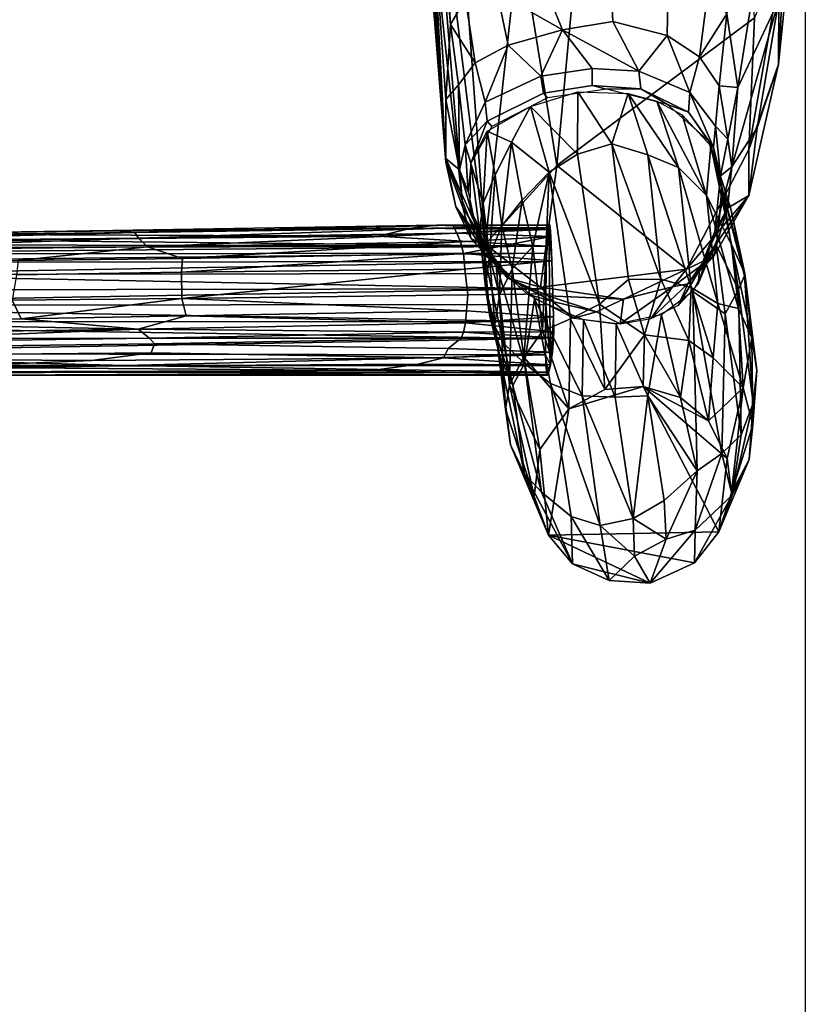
# Model space of a CAD drawing. Header units: millimetres. Extents: x 74 to 645, y -316 to 396.
# Tile 7 of 16: x 539 to 645, y -183 to -50. Entities that reach past the tile are written whole.
import ezdxf

# ---------------------------------------------------------------- set-up
doc = ezdxf.new("R2010")
doc.units = ezdxf.units.MM
doc.layers.add('Default', color=7, linetype='Continuous', true_color=0x000000)
doc.styles.add('Default', font='arial.ttf')
doc.dimstyles.new('Default', dxfattribs={"dimscale": 10, "dimtxt": 2.5, "dimasz": 3, "dimexe": 1, "dimexo": 0.5, "dimgap": 0.8, "dimtad": 1, "dimtoh": 1, "dimzin": 4, "dimdsep": 46, "dimtxsty": 'Default', "dimcen": 2.5, "dimadec": 1, "dimazin": 1, "dimtfac": 1, "dimtdec": 4, "dimtix": 1, "dimtofl": 0, "dimtmove": 1, "dimatfit": 3, "dimfxl": 1, "dimtolj": 1, "dimtzin": 1, "dimarcsym": 0})

# ---------------------------------------------------------------- blocks, each defined once
blk = doc.blocks.new('*D1')
at = {"color": 0, "lineweight": -2}
for p, q in [((73.68, -18), (73.68, -316)), ((644.68, -18), (644.68, -316)), ((103.68, -306), (614.68, -306))]:
    blk.add_line(p, q, dxfattribs=at)
at = {"color": 0}
for points in [[(103.68, -301), (103.68, -311), (73.68, -306)], [(614.68, -311), (614.68, -301), (644.68, -306)]]:
    blk.add_solid(points, dxfattribs=at)
at = {"layer": 'Defpoints', "color": 0}
for p in [(73.68, -13), (644.68, -13), (644.68, -306)]:
    blk.add_point(p, dxfattribs=at)
at = {"color": 0, "insert": (359.18, -285.24), "char_height": 25, "attachment_point": 5, "style": 'Default'}
blk.add_mtext('\\A1;571.00', dxfattribs=at)

msp = doc.modelspace()

# ---------------------------------------------------------------- linework, layer by layer
at = {"layer": 'Default', "color": 18, "true_color": 0x000000}
for points in [[(596.745, -50.413, 638.284), (590.239, 23.243, 641.379), (584.234, 136.497, 636.661)], [(598.778, -46.879, 635.632), (596.745, -50.413, 638.284), (584.234, 136.497, 636.661)], [(589.256, 28.011, 644.4), (590.239, 23.243, 641.379), (596.096, -68.492, 643.061)], [(589.528, 19.751, 648.39), (589.256, 28.011, 644.4), (596.096, -68.492, 643.061)], [(590.239, 23.243, 641.379), (596.745, -50.413, 638.284), (596.091, -60.515, 640.685)], [(596.096, -68.492, 643.061), (590.239, 23.243, 641.379), (596.091, -60.515, 640.685)], [(589.528, 19.751, 648.39), (596.096, -68.492, 643.061), (593.172, -32.132, 649.173)], [(594.885, 9.966, 656.611), (593.592, -16.89, 655.902), (601.447, -80.096, 657.491)], [(601.447, -80.096, 657.491), (606.054, -38.147, 658.552), (594.885, 9.966, 656.611)], [(611.097, -69.471, 658.769), (637.833, -49.487, 659.761), (634.415, 6.074, 660.141), (617.472, -1.38, 659.303)], [(606.054, -38.147, 658.552), (611.097, -69.471, 658.769), (617.472, -1.38, 659.303)], [(594.505, -38.805, 654.719), (598.414, -75.15, 655.947), (593.592, -16.89, 655.902)], [(598.414, -75.15, 655.947), (601.447, -80.096, 657.491), (593.592, -16.89, 655.902)], [(634.079, -48.951, 637.994), (640.261, -29.376, 644.539), (635.555, -58.932, 640.627)], [(640.261, -29.376, 644.539), (641.113, -47.113, 650.906), (635.555, -58.932, 640.627)], [(641.113, -47.113, 650.906), (643.596, -30.731, 657.868), (641.079, -55.762, 657.826)], [(641.92, -39.47, 659.445), (641.079, -55.762, 657.826), (643.596, -30.731, 657.868)], [(594.505, -38.805, 654.719), (593.172, -32.132, 649.173), (596.12, -69.018, 647.225)], [(596.096, -68.492, 643.061), (596.12, -69.018, 647.225), (593.172, -32.132, 649.173)], [(601.447, -80.096, 657.491), (611.097, -69.471, 658.769), (606.054, -38.147, 658.552)], [(594.505, -38.805, 654.719), (596.12, -69.018, 647.225), (598.414, -75.15, 655.947)], [(641.92, -39.47, 659.445), (637.048, -67.317, 658.875), (641.079, -55.762, 657.826)], [(637.048, -67.317, 658.875), (641.92, -39.47, 659.445), (637.833, -49.487, 659.761)], [(611.877, -51.107, 628.525), (603.057, -46.074, 632.936), (608.812, -43.614, 631.631)], [(618.683, -50.003, 629.099), (611.877, -51.107, 628.525), (608.812, -43.614, 631.631), (618.339, -43.048, 631.541)], [(626.162, -44.433, 632.636), (626.038, -51.891, 630.242), (618.683, -50.003, 629.099), (618.339, -43.048, 631.541)], [(631.491, -45.938, 635.565), (630.384, -54.751, 632.638), (626.038, -51.891, 630.242), (626.162, -44.433, 632.636)], [(604.515, -53.184, 629.745), (600.072, -55.598, 632.399), (598.778, -46.879, 635.632), (603.057, -46.074, 632.936)], [(611.877, -51.107, 628.525), (604.515, -53.184, 629.745), (603.057, -46.074, 632.936)], [(634.079, -48.951, 637.994), (630.384, -54.751, 632.638), (631.491, -45.938, 635.565)], [(600.072, -55.598, 632.399), (596.745, -50.413, 638.284), (598.778, -46.879, 635.632)], [(641.113, -47.113, 650.906), (634.767, -69.661, 641.738), (635.555, -58.932, 640.627)], [(634.767, -69.661, 641.738), (641.113, -47.113, 650.906), (638.192, -64.368, 650.63)], [(638.192, -64.368, 650.63), (641.113, -47.113, 650.906), (641.079, -55.762, 657.826)], [(634.079, -48.951, 637.994), (633.061, -58.697, 635.346), (630.384, -54.751, 632.638)], [(633.061, -58.697, 635.346), (634.079, -48.951, 637.994), (635.555, -58.932, 640.627)], [(597.819, -58.558, 635.379), (596.091, -60.515, 640.685), (596.745, -50.413, 638.284)], [(600.072, -55.598, 632.399), (597.819, -58.558, 635.379), (596.745, -50.413, 638.284)], [(628.614, -83.456, 658.513), (637.048, -67.317, 658.875), (637.833, -49.487, 659.761), (611.097, -69.471, 658.769)], [(622.193, -56.684, 622.367), (611.877, -51.107, 628.525), (618.683, -50.003, 629.099)], [(626.038, -51.891, 630.242), (622.193, -56.684, 622.367), (618.683, -50.003, 629.099)], [(608.954, -57.363, 622.366), (604.515, -53.184, 629.745), (611.877, -51.107, 628.525)], [(615.894, -56.347, 621.743), (608.954, -57.363, 622.366), (611.877, -51.107, 628.525)], [(622.193, -56.684, 622.367), (615.894, -56.347, 621.743), (611.877, -51.107, 628.525)], [(626.038, -51.891, 630.242), (629.06, -59.582, 624.71), (622.193, -56.684, 622.367)], [(629.06, -59.582, 624.71), (626.038, -51.891, 630.242), (630.384, -54.751, 632.638)], [(601.405, -60.898, 624.077), (600.072, -55.598, 632.399), (604.515, -53.184, 629.745)], [(608.954, -57.363, 622.366), (601.405, -60.898, 624.077), (604.515, -53.184, 629.745)], [(600.072, -55.598, 632.399), (601.405, -60.898, 624.077), (598.732, -66.665, 625.01), (597.819, -58.558, 635.379)], [(630.384, -54.751, 632.638), (633.061, -58.697, 635.346), (632.533, -64.157, 629.09), (629.06, -59.582, 624.71)], [(638.192, -64.368, 650.63), (641.079, -55.762, 657.826), (637.032, -73.513, 657.387)], [(637.048, -67.317, 658.875), (637.032, -73.513, 657.387), (641.079, -55.762, 657.826)], [(608.954, -57.363, 622.366), (615.894, -56.347, 621.743), (615.906, -58.625, 615.26), (609.313, -59.695, 615.657)], [(615.894, -56.347, 621.743), (622.193, -56.684, 622.367), (622.468, -59.114, 615.799), (615.906, -58.625, 615.26)], [(628.905, -62.233, 617.434), (622.468, -59.114, 615.799), (622.193, -56.684, 622.367), (629.06, -59.582, 624.71)], [(597.819, -58.558, 635.379), (597.953, -70.032, 627.534), (596.091, -60.515, 640.685)], [(597.819, -58.558, 635.379), (598.732, -66.665, 625.01), (597.953, -70.032, 627.534)], [(608.954, -57.363, 622.366), (609.313, -59.695, 615.657), (601.698, -63.472, 616.851), (601.405, -60.898, 624.077)], [(609.313, -59.695, 615.657), (609.853, -60.313, 606.391), (602.325, -64.175, 606.397), (601.698, -63.472, 616.851)], [(613.941, -59.515, 606.343), (613.917, -67.92, 446.879), (607.565, -61.501, 606.289)], [(615.906, -58.625, 615.26), (617.841, -59.126, 606.393), (609.853, -60.313, 606.391), (609.313, -59.695, 615.657)], [(613.917, -67.92, 446.879), (613.941, -59.515, 606.343), (618.563, -66.534, 457.419)], [(620.766, -59.716, 606.347), (618.563, -66.534, 457.419), (613.941, -59.515, 606.343)], [(617.841, -59.126, 606.393), (615.906, -58.625, 615.26), (622.468, -59.114, 615.799)], [(626.079, -61.221, 606.375), (617.841, -59.126, 606.393), (622.468, -59.114, 615.799)], [(618.563, -66.534, 457.419), (620.766, -59.716, 606.347), (623.416, -68.027, 442.772)], [(620.766, -59.716, 606.347), (627.551, -69.744, 440.439), (623.416, -68.027, 442.772)], [(620.766, -59.716, 606.347), (624.633, -60.763, 606.366), (627.551, -69.744, 440.439)], [(626.079, -61.221, 606.375), (622.468, -59.114, 615.799), (628.905, -62.233, 617.434)], [(632.291, -67.007, 620.064), (628.905, -62.233, 617.434), (629.06, -59.582, 624.71)], [(632.291, -67.007, 620.064), (629.06, -59.582, 624.71), (632.533, -64.157, 629.09)], [(634.218, -65.914, 636.732), (632.533, -64.157, 629.09), (633.061, -58.697, 635.346)], [(633.061, -58.697, 635.346), (635.555, -58.932, 640.627), (634.218, -65.914, 636.732)], [(634.767, -69.661, 641.738), (634.218, -65.914, 636.732), (635.555, -58.932, 640.627)], [(596.096, -68.492, 643.061), (596.091, -60.515, 640.685), (597.953, -70.032, 627.534)], [(598.732, -66.665, 625.01), (601.405, -60.898, 624.077), (601.698, -63.472, 616.851)], [(624.633, -60.763, 606.366), (628.051, -62.631, 606.367), (631.321, -73.534, 422.513)], [(624.633, -60.763, 606.366), (631.321, -73.534, 422.513), (627.551, -69.744, 440.439)], [(631.626, -66.149, 606.392), (626.079, -61.221, 606.375), (628.905, -62.233, 617.434)], [(605.002, -66.327, 559.437), (601.69, -64.837, 606.405), (607.565, -61.501, 606.289)], [(605.002, -66.327, 559.437), (607.565, -61.501, 606.289), (610.064, -70.34, 437.253)], [(613.917, -67.92, 446.879), (610.064, -70.34, 437.253), (607.565, -61.501, 606.289)], [(631.626, -66.149, 606.392), (628.905, -62.233, 617.434), (632.291, -67.007, 620.064)], [(599.48, -69.136, 606.398), (598.732, -66.665, 625.01), (601.698, -63.472, 616.851)], [(599.48, -69.136, 606.398), (601.698, -63.472, 616.851), (602.325, -64.175, 606.397)], [(628.051, -62.631, 606.367), (631.907, -66.798, 606.332), (631.321, -73.534, 422.513)], [(601.177, -74.57, 540.889), (599.486, -69.203, 606.397), (601.69, -64.837, 606.405)], [(601.177, -74.57, 540.889), (601.69, -64.837, 606.405), (602.758, -70.764, 538.789)], [(605.002, -66.327, 559.437), (602.758, -70.764, 538.789), (601.69, -64.837, 606.405)], [(633.227, -70.837, 622.894), (632.291, -67.007, 620.064), (632.533, -64.157, 629.09)], [(632.533, -64.157, 629.09), (634.218, -65.914, 636.732), (633.227, -70.837, 622.894)], [(634.18, -75.241, 645.859), (634.767, -69.661, 641.738), (638.192, -64.368, 650.63), (637.032, -73.513, 657.387)], [(605.002, -66.327, 559.437), (603.698, -77.627, 424.295), (602.758, -70.764, 538.789)], [(605.002, -66.327, 559.437), (606.443, -74.132, 421.834), (603.698, -77.627, 424.295)], [(606.443, -74.132, 421.834), (605.002, -66.327, 559.437), (610.064, -70.34, 437.253)], [(616.883, -88.199, 136.501), (613.917, -67.92, 446.879), (618.563, -66.534, 457.419), (620.812, -84.892, 175.342)], [(625.181, -84.841, 183.244), (620.812, -84.892, 175.342), (618.563, -66.534, 457.419)], [(625.181, -84.841, 183.244), (618.563, -66.534, 457.419), (623.416, -68.027, 442.772)], [(633.42, -72.504, 606.403), (631.626, -66.149, 606.392), (632.291, -67.007, 620.064)], [(634.218, -65.914, 636.732), (634.767, -69.661, 641.738), (633.227, -70.837, 622.894)], [(598.732, -66.665, 625.01), (599.125, -72.999, 606.402), (597.953, -70.032, 627.534)], [(598.732, -66.665, 625.01), (599.48, -69.136, 606.398), (599.125, -72.999, 606.402)], [(637.032, -73.513, 657.387), (637.048, -67.317, 658.875), (628.614, -83.456, 658.513)], [(634.7, -80.128, 375.427), (631.321, -73.534, 422.513), (631.907, -66.798, 606.332)], [(633.506, -72.93, 606.383), (634.616, -75.307, 521.608), (631.907, -66.798, 606.332)], [(636.5, -84.065, 378.29), (634.7, -80.128, 375.427), (631.907, -66.798, 606.332)], [(636.5, -84.065, 378.29), (631.907, -66.798, 606.332), (634.616, -75.307, 521.608)], [(633.42, -72.504, 606.403), (632.291, -67.007, 620.064), (633.227, -70.837, 622.894)], [(596.12, -69.018, 647.225), (596.096, -68.492, 643.061), (597.457, -75.06, 644.27)], [(596.096, -68.492, 643.061), (599.937, -78.343, 622.917), (597.457, -75.06, 644.27)], [(600.08, -77.349, 606.408), (599.937, -78.343, 622.917), (596.096, -68.492, 643.061)], [(600.08, -77.349, 606.408), (596.096, -68.492, 643.061), (597.953, -70.032, 627.534)], [(597.457, -75.06, 644.27), (599.544, -79.386, 654.339), (598.414, -75.15, 655.947), (596.12, -69.018, 647.225)], [(599.486, -69.203, 606.397), (600.667, -78.264, 549.114), (599.38, -75.274, 606.419)], [(599.486, -69.203, 606.397), (601.177, -74.57, 540.889), (600.667, -78.264, 549.114)], [(613.917, -67.92, 446.879), (616.883, -88.199, 136.501), (610.064, -70.34, 437.253)], [(629.242, -85.967, 189.595), (625.181, -84.841, 183.244), (623.416, -68.027, 442.772)], [(629.242, -85.967, 189.595), (623.416, -68.027, 442.772), (627.551, -69.744, 440.439)], [(600.08, -77.349, 606.408), (597.953, -70.032, 627.534), (599.125, -72.999, 606.402)], [(601.447, -80.096, 657.491), (608.883, -85.93, 657.886), (611.097, -69.471, 658.769)], [(607.853, -80.401, 325.539), (606.443, -74.132, 421.834), (610.064, -70.34, 437.253)], [(609.194, -91.876, 148.151), (607.853, -80.401, 325.539), (610.064, -70.34, 437.253)], [(628.614, -83.456, 658.513), (611.097, -69.471, 658.769), (608.883, -85.93, 657.886)], [(609.194, -91.876, 148.151), (610.064, -70.34, 437.253), (612.95, -90.17, 131.703)], [(616.883, -88.199, 136.501), (612.95, -90.17, 131.703), (610.064, -70.34, 437.253)], [(632.848, -88.108, 196.798), (629.242, -85.967, 189.595), (627.551, -69.744, 440.439)], [(632.848, -88.108, 196.798), (627.551, -69.744, 440.439), (631.321, -73.534, 422.513)], [(634.767, -69.661, 641.738), (634.18, -75.241, 645.859), (632.468, -78.37, 624.164)], [(633.227, -70.837, 622.894), (634.767, -69.661, 641.738), (632.468, -78.37, 624.164)], [(602.005, -81.682, 427.706), (601.177, -74.57, 540.889), (602.758, -70.764, 538.789)], [(602.005, -81.682, 427.706), (602.758, -70.764, 538.789), (603.698, -77.627, 424.295)], [(632.806, -79.362, 606.409), (633.42, -72.504, 606.403), (633.227, -70.837, 622.894), (632.468, -78.37, 624.164)], [(633.506, -72.93, 606.383), (632.651, -80.233, 606.381), (635.652, -86.234, 485.216)], [(633.506, -72.93, 606.383), (635.652, -86.234, 485.216), (636.486, -84.362, 449.318)], [(634.616, -75.307, 521.608), (633.506, -72.93, 606.383), (636.486, -84.362, 449.318)], [(606.443, -74.132, 421.834), (605.075, -83.434, 334.662), (603.698, -77.627, 424.295)], [(606.443, -74.132, 421.834), (607.853, -80.401, 325.539), (605.075, -83.434, 334.662)], [(632.334, -81.698, 656.123), (637.032, -73.513, 657.387), (628.614, -83.456, 658.513)], [(635.66, -88.775, 242.523), (632.848, -88.108, 196.798), (631.321, -73.534, 422.513)], [(635.66, -88.775, 242.523), (631.321, -73.534, 422.513), (634.7, -80.128, 375.427)], [(632.777, -79.89, 648.363), (637.032, -73.513, 657.387), (632.334, -81.698, 656.123)], [(632.777, -79.89, 648.363), (634.18, -75.241, 645.859), (637.032, -73.513, 657.387)], [(601.188, -81.043, 625.782), (597.457, -75.06, 644.27), (599.937, -78.343, 622.917)], [(597.457, -75.06, 644.27), (601.188, -81.043, 625.782), (599.544, -79.386, 654.339)], [(598.414, -75.15, 655.947), (599.544, -79.386, 654.339), (601.447, -80.096, 657.491)], [(599.38, -75.274, 606.419), (601.339, -81.646, 562.6), (602.89, -82.541, 606.293)], [(601.339, -81.646, 562.6), (599.38, -75.274, 606.419), (600.667, -78.264, 549.114)], [(601.177, -74.57, 540.889), (601.449, -85.917, 432.823), (600.667, -78.264, 549.114)], [(601.177, -74.57, 540.889), (602.005, -81.682, 427.706), (601.449, -85.917, 432.823)], [(630.398, -83.614, 627.881), (634.18, -75.241, 645.859), (632.777, -79.89, 648.363)], [(634.18, -75.241, 645.859), (630.398, -83.614, 627.881), (632.468, -78.37, 624.164)], [(636.486, -84.362, 449.318), (636.5, -84.065, 378.29), (634.616, -75.307, 521.608)], [(538.754, -78.434, 412.7), (531.377, -78.811, 406.147), (475.61, -79.096, 406.23), (497.777, -78.87, 414.459)], [(551.121, -78.255, 420.954), (538.754, -78.434, 412.7), (497.777, -78.87, 414.459), (505.064, -79.067, 419.641)], [(551.121, -78.255, 420.954), (505.064, -79.067, 419.641), (554.111, -78.526, 426.507)], [(554.111, -78.526, 426.507), (505.064, -79.067, 419.641), (505.903, -79.772, 421.446)], [(554.111, -78.526, 426.507), (505.903, -79.772, 421.446), (554.58, -79.272, 428.369)], [(591.472, -77.952, 412.796), (586.985, -78.994, 402.302), (531.377, -78.811, 406.147), (538.754, -78.434, 412.7)], [(594.873, -77.525, 420.46), (591.472, -77.952, 412.796), (538.754, -78.434, 412.7), (551.121, -78.255, 420.954)], [(597.079, -77.508, 428.937), (594.873, -77.525, 420.46), (551.121, -78.255, 420.954), (554.111, -78.526, 426.507)], [(597.079, -77.508, 428.937), (554.111, -78.526, 426.507), (597.238, -77.867, 434.87)], [(597.238, -77.867, 434.87), (554.111, -78.526, 426.507), (554.58, -79.272, 428.369)], [(597.238, -77.867, 434.87), (554.58, -79.272, 428.369), (597.577, -78.616, 436.768)], [(609.933, -78.134, 411.316), (586.985, -78.994, 402.302), (591.472, -77.952, 412.796)], [(586.985, -78.994, 402.302), (609.933, -78.134, 411.316), (609.694, -80.368, 391.317)], [(594.873, -77.525, 420.46), (609.933, -78.134, 411.316), (591.472, -77.952, 412.796)], [(610.045, -77.51, 421.803), (594.873, -77.525, 420.46), (597.079, -77.508, 428.937)], [(594.873, -77.525, 420.46), (610.045, -77.51, 421.803), (609.933, -78.134, 411.316)], [(610.144, -77.5, 429.591), (597.079, -77.508, 428.937), (597.238, -77.867, 434.87), (610.231, -77.839, 435.197)], [(610.045, -77.51, 421.803), (597.079, -77.508, 428.937), (610.144, -77.5, 429.591)], [(610.231, -77.839, 435.197), (597.238, -77.867, 434.87), (597.577, -78.616, 436.768)], [(610.231, -77.839, 435.197), (597.577, -78.616, 436.768), (610.288, -79.066, 437.654)], [(600.08, -77.349, 606.408), (602.873, -82.992, 606.421), (599.937, -78.343, 622.917)], [(604.646, -84.592, 626.786), (601.188, -81.043, 625.782), (599.937, -78.343, 622.917)], [(604.646, -84.592, 626.786), (599.937, -78.343, 622.917), (602.873, -82.992, 606.421)], [(602.073, -89.87, 441.354), (600.667, -78.264, 549.114), (601.449, -85.917, 432.823)], [(602.073, -89.87, 441.354), (601.339, -81.646, 562.6), (600.667, -78.264, 549.114)], [(603.359, -87.003, 343.995), (602.005, -81.682, 427.706), (603.698, -77.627, 424.295)], [(603.359, -87.003, 343.995), (603.698, -77.627, 424.295), (605.075, -83.434, 334.662)], [(610.045, -77.51, 421.803), (610.261, -96.389, 412.39), (609.602, -88.235, 375.508), (609.66, -82.438, 381.79)], [(609.68, -81.304, 385.689), (610.045, -77.51, 421.803), (609.66, -82.438, 381.79)], [(609.933, -78.134, 411.316), (610.045, -77.51, 421.803), (609.68, -81.304, 385.689)], [(609.694, -80.368, 391.317), (609.933, -78.134, 411.316), (609.68, -81.304, 385.689)], [(610.045, -77.51, 421.803), (610.144, -77.5, 429.591), (610.288, -79.066, 437.654)], [(610.288, -79.066, 437.654), (610.43, -82.36, 439.075), (610.045, -77.51, 421.803)], [(610.43, -82.36, 439.075), (610.651, -89.907, 438.551), (610.261, -96.389, 412.39), (610.045, -77.51, 421.803)], [(610.144, -77.5, 429.591), (610.231, -77.839, 435.197), (610.288, -79.066, 437.654)], [(630.198, -85.512, 606.419), (632.468, -78.37, 624.164), (630.398, -83.614, 627.881)], [(630.198, -85.512, 606.419), (632.806, -79.362, 606.409), (632.468, -78.37, 624.164)], [(440.876, -80.023, 393.876), (532.355, -79.538, 398.232), (609.694, -80.368, 391.317)], [(504.644, -80.99, 422.311), (554.58, -79.272, 428.369), (505.903, -79.772, 421.446)], [(554.58, -79.272, 428.369), (504.644, -80.99, 422.311), (555.787, -80.466, 429.667)], [(586.985, -78.994, 402.302), (532.355, -79.538, 398.232), (531.377, -78.811, 406.147)], [(532.355, -79.538, 398.232), (586.985, -78.994, 402.302), (609.694, -80.368, 391.317)], [(555.787, -80.466, 429.667), (597.577, -78.616, 436.768), (554.58, -79.272, 428.369)], [(555.787, -80.466, 429.667), (598.099, -79.796, 437.969), (597.577, -78.616, 436.768)], [(598.099, -79.796, 437.969), (555.787, -80.466, 429.667), (560.527, -82.023, 431.301)], [(598.099, -79.796, 437.969), (560.527, -82.023, 431.301), (598.485, -81.358, 438.786)], [(610.288, -79.066, 437.654), (597.577, -78.616, 436.768), (598.099, -79.796, 437.969)], [(610.288, -79.066, 437.654), (598.099, -79.796, 437.969), (598.485, -81.358, 438.786)], [(610.288, -79.066, 437.654), (598.485, -81.358, 438.786), (610.43, -82.36, 439.075)], [(604.406, -84.643, 655.115), (601.447, -80.096, 657.491), (599.544, -79.386, 654.339)], [(604.646, -84.592, 626.786), (604.406, -84.643, 655.115), (599.544, -79.386, 654.339)], [(604.646, -84.592, 626.786), (599.544, -79.386, 654.339), (601.188, -81.043, 625.782)], [(440.876, -80.023, 393.876), (609.694, -80.368, 391.317), (438.903, -80.721, 388.709)], [(609.694, -80.368, 391.317), (491.927, -81.435, 384.666), (438.903, -80.721, 388.709)], [(491.927, -81.435, 384.666), (609.694, -80.368, 391.317), (609.68, -81.304, 385.689)], [(555.787, -80.466, 429.667), (504.644, -80.99, 422.311), (538.334, -82.326, 427.803)], [(555.787, -80.466, 429.667), (538.334, -82.326, 427.803), (560.527, -82.023, 431.301)], [(601.447, -80.096, 657.491), (604.406, -84.643, 655.115), (608.883, -85.93, 657.886)], [(607.853, -80.401, 325.539), (606.664, -95.354, 145.838), (605.075, -83.434, 334.662)], [(607.853, -80.401, 325.539), (609.194, -91.876, 148.151), (606.664, -95.354, 145.838)], [(628.793, -85.446, 637.238), (632.777, -79.89, 648.363), (632.334, -81.698, 656.123)], [(628.793, -85.446, 637.238), (630.398, -83.614, 627.881), (632.777, -79.89, 648.363)], [(632.651, -80.233, 606.381), (629.504, -86.496, 606.288), (633.863, -89.509, 498.625)], [(632.651, -80.233, 606.381), (633.863, -89.509, 498.625), (635.652, -86.234, 485.216)], [(637.453, -92.764, 244.523), (635.66, -88.775, 242.523), (634.7, -80.128, 375.427)], [(637.453, -92.764, 244.523), (634.7, -80.128, 375.427), (636.5, -84.065, 378.29)], [(493.209, -82.595, 380.921), (491.927, -81.435, 384.666), (609.68, -81.304, 385.689)], [(493.209, -82.595, 380.921), (609.68, -81.304, 385.689), (609.66, -82.438, 381.79)], [(510.403, -84.203, 378.382), (493.209, -82.595, 380.921), (609.66, -82.438, 381.79)], [(510.403, -84.203, 378.382), (609.66, -82.438, 381.79), (609.614, -84.066, 378.708)], [(560.527, -82.023, 431.301), (538.334, -82.326, 427.803), (538.091, -84.22, 428.122), (560.419, -83.901, 431.644)], [(560.419, -83.901, 431.644), (598.485, -81.358, 438.786), (560.527, -82.023, 431.301)], [(560.419, -83.901, 431.644), (598.665, -83.466, 439.218), (598.485, -81.358, 438.786)], [(598.665, -83.466, 439.218), (610.43, -82.36, 439.075), (598.485, -81.358, 438.786)], [(610.43, -82.36, 439.075), (598.665, -83.466, 439.218), (599.101, -86.931, 439.292), (610.559, -86.791, 439.203)], [(601.339, -81.646, 562.6), (602.073, -89.87, 441.354), (603.852, -93.443, 451.052)], [(601.339, -81.646, 562.6), (603.852, -93.443, 451.052), (602.89, -82.541, 606.293)], [(602.005, -81.682, 427.706), (602.755, -90.975, 351.432), (601.449, -85.917, 432.823)], [(602.005, -81.682, 427.706), (603.359, -87.003, 343.995), (602.755, -90.975, 351.432)], [(609.604, -86.117, 376.565), (609.66, -82.438, 381.79), (609.602, -88.235, 375.508)], [(609.614, -84.066, 378.708), (609.66, -82.438, 381.79), (609.604, -86.117, 376.565)], [(610.559, -86.791, 439.203), (610.651, -89.907, 438.551), (610.43, -82.36, 439.075)], [(632.334, -81.698, 656.123), (628.614, -83.456, 658.513), (626.745, -85.886, 655.371)], [(626.745, -85.886, 655.371), (628.793, -85.446, 637.238), (632.334, -81.698, 656.123)], [(598.665, -83.466, 439.218), (560.419, -83.901, 431.644), (560.439, -87.425, 431.719)], [(599.101, -86.931, 439.292), (598.665, -83.466, 439.218), (560.439, -87.425, 431.719)], [(607.166, -86.845, 606.42), (604.646, -84.592, 626.786), (602.873, -82.992, 606.421)], [(606.724, -96.22, 459.012), (608.104, -87.479, 606.352), (602.89, -82.541, 606.293)], [(606.724, -96.22, 459.012), (602.89, -82.541, 606.293), (603.852, -93.443, 451.052)], [(604.705, -99.126, 159.041), (603.359, -87.003, 343.995), (605.075, -83.434, 334.662)], [(604.705, -99.126, 159.041), (605.075, -83.434, 334.662), (606.664, -95.354, 145.838)], [(620.118, -87.524, 656.851), (628.614, -83.456, 658.513), (608.883, -85.93, 657.886)], [(628.614, -83.456, 658.513), (620.118, -87.524, 656.851), (626.745, -85.886, 655.371)], [(627.537, -88.335, 606.422), (630.198, -85.512, 606.419), (630.398, -83.614, 627.881)], [(627.537, -88.335, 606.422), (630.398, -83.614, 627.881), (628.793, -85.446, 637.238)], [(510.403, -84.203, 378.382), (609.604, -86.117, 376.565), (464.531, -86.378, 376.196)], [(609.604, -86.117, 376.565), (510.403, -84.203, 378.382), (609.614, -84.066, 378.708)], [(537.529, -87.673, 428.101), (560.439, -87.425, 431.719), (560.419, -83.901, 431.644), (538.091, -84.22, 428.122)], [(610.536, -87.869, 629.945), (604.406, -84.643, 655.115), (604.646, -84.592, 626.786)], [(610.536, -87.869, 629.945), (609.934, -87.063, 655.249), (604.406, -84.643, 655.115)], [(604.406, -84.643, 655.115), (609.934, -87.063, 655.249), (608.883, -85.93, 657.886)], [(607.166, -86.845, 606.42), (610.536, -87.869, 629.945), (604.646, -84.592, 626.786)], [(616.883, -88.199, 136.501), (620.812, -84.892, 175.342), (622.956, -92.367, 76.847)], [(620.812, -84.892, 175.342), (625.181, -84.841, 183.244), (622.956, -92.367, 76.847)], [(625.181, -84.841, 183.244), (628.936, -93.113, 92.217), (622.956, -92.367, 76.847)], [(625.181, -84.841, 183.244), (629.242, -85.967, 189.595), (628.936, -93.113, 92.217)], [(637.646, -101.608, 245.582), (636.486, -84.362, 449.318), (635.652, -86.234, 485.216)], [(638.144, -97.155, 245.366), (636.5, -84.065, 378.29), (636.486, -84.362, 449.318)], [(637.646, -101.608, 245.582), (638.144, -97.155, 245.366), (636.486, -84.362, 449.318)], [(638.144, -97.155, 245.366), (637.453, -92.764, 244.523), (636.5, -84.065, 378.29)], [(464.531, -86.378, 376.196), (609.604, -86.117, 376.565), (481.581, -88.386, 375.394)], [(609.604, -86.117, 376.565), (609.602, -88.235, 375.508), (481.581, -88.386, 375.394)], [(603.379, -95.114, 356.495), (602.073, -89.87, 441.354), (601.449, -85.917, 432.823)], [(603.379, -95.114, 356.495), (601.449, -85.917, 432.823), (602.755, -90.975, 351.432)], [(609.934, -87.063, 655.249), (620.118, -87.524, 656.851), (608.883, -85.93, 657.886)], [(619.657, -90.887, 606.425), (623.854, -90.154, 606.424), (626.745, -85.886, 655.371)], [(619.657, -90.887, 606.425), (626.745, -85.886, 655.371), (620.118, -87.524, 656.851)], [(623.854, -90.154, 606.424), (627.537, -88.335, 606.422), (628.793, -85.446, 637.238)], [(623.854, -90.154, 606.424), (628.793, -85.446, 637.238), (626.745, -85.886, 655.371)], [(630.067, -110.764, 268.808), (629.504, -86.496, 606.288), (625.264, -89.643, 606.423)], [(629.242, -85.967, 189.595), (632.226, -95.466, 93.333), (628.936, -93.113, 92.217)], [(629.242, -85.967, 189.595), (632.848, -88.108, 196.798), (632.226, -95.466, 93.333)], [(633.422, -108.382, 262.447), (633.863, -89.509, 498.625), (629.504, -86.496, 606.288)], [(630.067, -110.764, 268.808), (633.422, -108.382, 262.447), (629.504, -86.496, 606.288)], [(636.029, -105.863, 244.802), (635.652, -86.234, 485.216), (633.863, -89.509, 498.625)], [(636.029, -105.863, 244.802), (637.646, -101.608, 245.582), (635.652, -86.234, 485.216)], [(538.739, -90.184, 427.828), (537.529, -87.673, 428.101), (504.93, -88.114, 423.513), (505.121, -90.609, 423.087)], [(560.439, -87.425, 431.719), (537.529, -87.673, 428.101), (538.739, -90.184, 427.828)], [(560.439, -87.425, 431.719), (538.739, -90.184, 427.828), (561.025, -89.791, 431.392)], [(598.918, -89.091, 438.836), (599.101, -86.931, 439.292), (560.439, -87.425, 431.719)], [(598.918, -89.091, 438.836), (560.439, -87.425, 431.719), (561.025, -89.791, 431.392)], [(610.559, -86.791, 439.203), (599.101, -86.931, 439.292), (598.918, -89.091, 438.836), (610.651, -89.907, 438.551)], [(603.359, -87.003, 343.995), (604.194, -102.392, 168.159), (602.755, -90.975, 351.432)], [(603.359, -87.003, 343.995), (604.705, -99.126, 159.041), (604.194, -102.392, 168.159)], [(608.104, -87.479, 606.352), (606.724, -96.22, 459.012), (610.265, -98.919, 458.101)], [(610.536, -87.869, 629.945), (607.166, -86.845, 606.42), (613.416, -90.087, 606.424)], [(614.531, -100.606, 460.115), (614.704, -90.327, 606.408), (608.104, -87.479, 606.352)], [(614.531, -100.606, 460.115), (608.104, -87.479, 606.352), (610.265, -98.919, 458.101)], [(616.488, -89.24, 629.952), (620.118, -87.524, 656.851), (609.934, -87.063, 655.249)], [(616.488, -89.24, 629.952), (609.934, -87.063, 655.249), (610.536, -87.869, 629.945)], [(616.488, -89.24, 629.952), (619.657, -90.887, 606.425), (620.118, -87.524, 656.851)], [(481.581, -88.386, 375.394), (609.598, -90.568, 375.269), (461.45, -90.584, 375.218)], [(481.581, -88.386, 375.394), (609.602, -88.235, 375.508), (609.598, -90.568, 375.269)], [(598.762, -90.734, 438.019), (598.918, -89.091, 438.836), (561.025, -89.791, 431.392)], [(598.918, -89.091, 438.836), (598.762, -90.734, 438.019), (610.651, -89.907, 438.551)], [(609.598, -90.568, 375.269), (609.602, -88.235, 375.508), (609.598, -95.037, 377.043)], [(609.598, -95.037, 377.043), (609.602, -88.235, 375.508), (610.261, -96.389, 412.39)], [(613.416, -90.087, 606.424), (616.488, -89.24, 629.952), (610.536, -87.869, 629.945)], [(612.95, -90.17, 131.703), (616.883, -88.199, 136.501), (617.607, -99.756, 1.274)], [(617.607, -99.756, 1.274), (616.883, -88.199, 136.501), (622.956, -92.367, 76.847)], [(632.848, -88.108, 196.798), (636.308, -99.506, 109.752), (632.226, -95.466, 93.333)], [(636.308, -99.506, 109.752), (632.848, -88.108, 196.798), (635.66, -88.775, 242.523)], [(636.308, -99.506, 109.752), (635.66, -88.775, 242.523), (637.453, -92.764, 244.523)], [(505.121, -90.609, 423.087), (554.537, -91.595, 429.42), (538.739, -90.184, 427.828)], [(538.739, -90.184, 427.828), (554.537, -91.595, 429.42), (561.025, -89.791, 431.392)], [(598.762, -90.734, 438.019), (561.025, -89.791, 431.392), (554.537, -91.595, 429.42)], [(610.684, -91.965, 437.074), (610.651, -89.907, 438.551), (598.762, -90.734, 438.019)], [(602.073, -89.87, 441.354), (605.161, -99.195, 357.234), (603.852, -93.443, 451.052)], [(602.073, -89.87, 441.354), (603.379, -95.114, 356.495), (605.161, -99.195, 357.234)], [(612.74, -102.371, 0.244), (609.194, -91.876, 148.151), (612.95, -90.17, 131.703)], [(610.261, -96.389, 412.39), (610.651, -89.907, 438.551), (610.684, -91.965, 437.074)], [(612.95, -90.17, 131.703), (617.607, -99.756, 1.274), (612.74, -102.371, 0.244)], [(616.488, -89.24, 629.952), (613.416, -90.087, 606.424), (619.657, -90.887, 606.425)], [(614.704, -90.327, 606.408), (614.531, -100.606, 460.115), (618.982, -100.772, 466.214)], [(614.704, -90.327, 606.408), (618.982, -100.772, 466.214), (619.123, -90.921, 606.414)], [(625.264, -89.643, 606.423), (619.123, -90.921, 606.414), (623.402, -100.606, 459.519)], [(623.402, -100.606, 459.519), (630.067, -110.764, 268.808), (625.264, -89.643, 606.423)], [(633.422, -108.382, 262.447), (636.029, -105.863, 244.802), (633.863, -89.509, 498.625)], [(437.55, -92.819, 375.575), (461.45, -90.584, 375.218), (609.592, -92.857, 375.703)], [(609.592, -92.857, 375.703), (461.45, -90.584, 375.218), (609.598, -90.568, 375.269)], [(505.121, -90.609, 423.087), (504.733, -92.322, 422.267), (554.537, -91.595, 429.42)], [(504.733, -92.322, 422.267), (505.478, -93.545, 421.338), (554.537, -91.595, 429.42)], [(556.063, -92.816, 428.679), (554.537, -91.595, 429.42), (505.478, -93.545, 421.338)], [(598.513, -91.996, 436.884), (598.762, -90.734, 438.019), (554.537, -91.595, 429.42)], [(598.513, -91.996, 436.884), (554.537, -91.595, 429.42), (556.063, -92.816, 428.679)], [(610.684, -91.965, 437.074), (598.762, -90.734, 438.019), (598.513, -91.996, 436.884)], [(604.871, -107.209, 167.779), (603.379, -95.114, 356.495), (602.755, -90.975, 351.432)], [(604.871, -107.209, 167.779), (602.755, -90.975, 351.432), (604.194, -102.392, 168.159)], [(609.598, -95.037, 377.043), (609.592, -92.857, 375.703), (609.598, -90.568, 375.269)], [(618.982, -100.772, 466.214), (623.402, -100.606, 459.519), (619.123, -90.921, 606.414)], [(437.55, -92.819, 375.575), (609.592, -92.857, 375.703), (491.554, -94.883, 376.72)], [(491.554, -94.883, 376.72), (609.592, -92.857, 375.703), (609.598, -95.037, 377.043)], [(505.478, -93.545, 421.338), (507.009, -94.204, 420.145), (556.73, -93.576, 427.245), (556.063, -92.816, 428.679)], [(598.197, -92.818, 435.239), (598.513, -91.996, 436.884), (556.063, -92.816, 428.679)], [(598.197, -92.818, 435.239), (556.063, -92.816, 428.679), (556.73, -93.576, 427.245)], [(596.409, -94.198, 428.608), (598.197, -92.818, 435.239), (556.73, -93.576, 427.245)], [(610.514, -94.716, 425.948), (610.665, -92.778, 435.523), (598.197, -92.818, 435.239), (596.409, -94.198, 428.608)], [(610.665, -92.778, 435.523), (598.513, -91.996, 436.884), (598.197, -92.818, 435.239)], [(610.665, -92.778, 435.523), (610.684, -91.965, 437.074), (598.513, -91.996, 436.884)], [(606.664, -95.354, 145.838), (609.194, -91.876, 148.151), (612.74, -102.371, 0.244)], [(610.514, -94.716, 425.948), (610.261, -96.389, 412.39), (610.684, -91.965, 437.074)], [(610.665, -92.778, 435.523), (610.514, -94.716, 425.948), (610.684, -91.965, 437.074)], [(617.607, -99.756, 1.274), (622.956, -92.367, 76.847), (622.778, -99.357, 0.084)], [(622.956, -92.367, 76.847), (627.825, -100.813, 2.384), (622.778, -99.357, 0.084)], [(622.956, -92.367, 76.847), (628.936, -93.113, 92.217), (627.825, -100.813, 2.384)], [(628.936, -93.113, 92.217), (631.612, -103.989, 1.006), (627.825, -100.813, 2.384)], [(628.936, -93.113, 92.217), (632.226, -95.466, 93.333), (631.612, -103.989, 1.006)], [(637.578, -104.509, 121.298), (636.308, -99.506, 109.752), (637.453, -92.764, 244.523)], [(637.578, -104.509, 121.298), (637.453, -92.764, 244.523), (638.144, -97.155, 245.366)], [(556.73, -93.576, 427.245), (507.009, -94.204, 420.145), (487.23, -95.433, 412.767), (556.305, -94.787, 421.414)], [(556.305, -94.787, 421.414), (595.793, -95.452, 421.108), (596.409, -94.198, 428.608), (556.73, -93.576, 427.245)], [(610.514, -94.716, 425.948), (596.409, -94.198, 428.608), (595.793, -95.452, 421.108)], [(606.724, -96.22, 459.012), (603.852, -93.443, 451.052), (605.161, -99.195, 357.234)], [(444.518, -96.314, 378.041), (491.554, -94.883, 376.72), (552.774, -96.508, 379.195)], [(548.25, -95.826, 414.725), (487.23, -95.433, 412.767), (481.632, -96.32, 407.302), (526.805, -96.727, 406.127)], [(548.25, -95.826, 414.725), (556.305, -94.787, 421.414), (487.23, -95.433, 412.767)], [(609.598, -95.037, 377.043), (552.774, -96.508, 379.195), (491.554, -94.883, 376.72)], [(595.793, -95.452, 421.108), (548.25, -95.826, 414.725), (526.805, -96.727, 406.127), (592.389, -96.321, 413.664)], [(556.305, -94.787, 421.414), (548.25, -95.826, 414.725), (595.793, -95.452, 421.108)], [(609.598, -95.037, 377.043), (609.656, -96.521, 379.316), (552.774, -96.508, 379.195)], [(610.261, -96.389, 412.39), (595.793, -95.452, 421.108), (592.389, -96.321, 413.664)], [(610.261, -96.389, 412.39), (610.514, -94.716, 425.948), (595.793, -95.452, 421.108)], [(603.379, -95.114, 356.495), (604.871, -107.209, 167.779), (606.719, -111.129, 174.172)], [(603.379, -95.114, 356.495), (606.719, -111.129, 174.172), (605.161, -99.195, 357.234)], [(608.82, -107.843, 0.723), (604.705, -99.126, 159.041), (606.664, -95.354, 145.838)], [(606.664, -95.354, 145.838), (612.74, -102.371, 0.244), (608.82, -107.843, 0.723)], [(609.714, -97.402, 382.441), (609.598, -95.037, 377.043), (610.261, -96.389, 412.39)], [(609.714, -97.402, 382.441), (609.656, -96.521, 379.316), (609.598, -95.037, 377.043)], [(632.226, -95.466, 93.333), (636.308, -99.506, 109.752), (631.612, -103.989, 1.006)], [(586.136, -97.162, 402.542), (526.805, -96.727, 406.127), (441.796, -97.608, 394.444)], [(475.464, -97.837, 389.986), (586.136, -97.162, 402.542), (441.796, -97.608, 394.444)], [(444.518, -96.314, 378.041), (552.774, -96.508, 379.195), (511.008, -97.44, 381.822)], [(609.92, -97.696, 393.04), (586.136, -97.162, 402.542), (475.464, -97.837, 389.986)], [(511.008, -97.44, 381.822), (552.774, -96.508, 379.195), (609.714, -97.402, 382.441)], [(586.136, -97.162, 402.542), (592.389, -96.321, 413.664), (526.805, -96.727, 406.127)], [(609.656, -96.521, 379.316), (609.714, -97.402, 382.441), (552.774, -96.508, 379.195)], [(610.261, -96.389, 412.39), (592.389, -96.321, 413.664), (586.136, -97.162, 402.542), (609.92, -97.696, 393.04)], [(609.043, -113.635, 181.19), (606.724, -96.22, 459.012), (605.161, -99.195, 357.234)], [(613.035, -116.917, 176.476), (610.265, -98.919, 458.101), (606.724, -96.22, 459.012), (609.043, -113.635, 181.19)], [(610.261, -96.389, 412.39), (609.92, -97.696, 393.04), (609.714, -97.402, 382.441)], [(637.086, -109.193, 121.928), (637.578, -104.509, 121.298), (638.144, -97.155, 245.366)], [(637.086, -109.193, 121.928), (638.144, -97.155, 245.366), (637.646, -101.608, 245.582)], [(526.734, -97.863, 385.846), (609.92, -97.696, 393.04), (475.464, -97.837, 389.986)], [(526.734, -97.863, 385.846), (511.008, -97.44, 381.822), (609.714, -97.402, 382.441)], [(609.714, -97.402, 382.441), (609.796, -97.795, 386.498), (526.734, -97.863, 385.846)], [(609.796, -97.795, 386.498), (609.92, -97.696, 393.04), (526.734, -97.863, 385.846)], [(609.92, -97.696, 393.04), (609.796, -97.795, 386.498), (609.714, -97.402, 382.441)], [(604.705, -99.126, 159.041), (608.042, -114.206, 2.896), (604.194, -102.392, 168.159)], [(604.705, -99.126, 159.041), (608.82, -107.843, 0.723), (608.042, -114.206, 2.896)], [(609.043, -113.635, 181.19), (605.161, -99.195, 357.234), (606.719, -111.129, 174.172)], [(609.974, -119.46, 0.045), (612.74, -102.371, 0.244), (622.778, -99.357, 0.084), (633.015, -118.981, 0.077)], [(616.986, -118.151, 180.321), (610.265, -98.919, 458.101), (613.035, -116.917, 176.476)], [(616.986, -118.151, 180.321), (614.531, -100.606, 460.115), (610.265, -98.919, 458.101)], [(612.74, -102.371, 0.244), (617.607, -99.756, 1.274), (622.778, -99.357, 0.084)], [(622.778, -99.357, 0.084), (627.825, -100.813, 2.384), (631.612, -103.989, 1.006)], [(631.612, -103.989, 1.006), (634.105, -109.053, 0.357), (622.778, -99.357, 0.084)], [(634.105, -109.053, 0.357), (633.015, -118.981, 0.077), (622.778, -99.357, 0.084)], [(636.308, -99.506, 109.752), (634.105, -109.053, 0.357), (631.612, -103.989, 1.006)], [(636.308, -99.506, 109.752), (634.727, -113.708, 2.91), (634.105, -109.053, 0.357)], [(636.308, -99.506, 109.752), (637.578, -104.509, 121.298), (634.727, -113.708, 2.91)], [(614.531, -100.606, 460.115), (616.986, -118.151, 180.321), (621.419, -117.179, 205.709)], [(614.531, -100.606, 460.115), (621.419, -117.179, 205.709), (618.982, -100.772, 466.214)], [(623.402, -100.606, 459.519), (618.982, -100.772, 466.214), (621.419, -117.179, 205.709)], [(623.402, -100.606, 459.519), (621.419, -117.179, 205.709), (625.607, -114.734, 235.128)], [(630.067, -110.764, 268.808), (623.402, -100.606, 459.519), (625.607, -114.734, 235.128)], [(608.042, -114.206, 2.896), (604.871, -107.209, 167.779), (604.194, -102.392, 168.159)], [(608.82, -107.843, 0.723), (612.74, -102.371, 0.244), (609.974, -119.46, 0.045)], [(634.789, -114.016, 132.128), (637.646, -101.608, 245.582), (636.029, -105.863, 244.802)], [(634.789, -114.016, 132.128), (637.086, -109.193, 121.928), (637.646, -101.608, 245.582)], [(637.578, -104.509, 121.298), (637.086, -109.193, 121.928), (634.727, -113.708, 2.91)], [(634.789, -114.016, 132.128), (636.029, -105.863, 244.802), (633.422, -108.382, 262.447)], [(604.871, -107.209, 167.779), (608.042, -114.206, 2.896), (609.974, -119.46, 0.045)], [(604.871, -107.209, 167.779), (609.974, -119.46, 0.045), (606.719, -111.129, 174.172)], [(608.042, -114.206, 2.896), (608.82, -107.843, 0.723), (609.974, -119.46, 0.045)], [(629.805, -118.749, 128.339), (634.789, -114.016, 132.128), (633.422, -108.382, 262.447)], [(629.805, -118.749, 128.339), (633.422, -108.382, 262.447), (630.067, -110.764, 268.808)], [(634.105, -109.053, 0.357), (634.727, -113.708, 2.91), (633.015, -118.981, 0.077)], [(637.086, -109.193, 121.928), (633.015, -118.981, 0.077), (634.727, -113.708, 2.91)], [(637.086, -109.193, 121.928), (634.789, -114.016, 132.128), (633.015, -118.981, 0.077)], [(613.239, -123.332, 0.751), (609.043, -113.635, 181.19), (606.719, -111.129, 174.172)], [(613.239, -123.332, 0.751), (606.719, -111.129, 174.172), (609.974, -119.46, 0.045)], [(625.886, -120.003, 137.165), (630.067, -110.764, 268.808), (625.607, -114.734, 235.128)], [(625.886, -120.003, 137.165), (629.805, -118.749, 128.339), (630.067, -110.764, 268.808)], [(609.043, -113.635, 181.19), (613.239, -123.332, 0.751), (613.035, -116.917, 176.476)], [(629.725, -123.194, 0.255), (634.789, -114.016, 132.128), (629.805, -118.749, 128.339)], [(634.789, -114.016, 132.128), (629.725, -123.194, 0.255), (633.015, -118.981, 0.077)], [(621.419, -117.179, 205.709), (625.886, -120.003, 137.165), (625.607, -114.734, 235.128)], [(618.19, -125.557, 2.377), (616.986, -118.151, 180.321), (613.035, -116.917, 176.476)], [(618.19, -125.557, 2.377), (613.035, -116.917, 176.476), (613.239, -123.332, 0.751)], [(616.986, -118.151, 180.321), (621.622, -122.302, 98.379), (621.419, -117.179, 205.709)], [(621.622, -122.302, 98.379), (616.986, -118.151, 180.321), (618.19, -125.557, 2.377)], [(625.886, -120.003, 137.165), (621.419, -117.179, 205.709), (621.622, -122.302, 98.379)], [(633.015, -118.981, 0.077), (629.725, -123.194, 0.255), (609.974, -119.46, 0.045)], [(629.725, -123.194, 0.255), (623.735, -125.912, 0.409), (609.974, -119.46, 0.045)], [(613.239, -123.332, 0.751), (609.974, -119.46, 0.045), (623.735, -125.912, 0.409)], [(629.805, -118.749, 128.339), (625.886, -120.003, 137.165), (623.735, -125.912, 0.409)], [(629.805, -118.749, 128.339), (623.735, -125.912, 0.409), (629.725, -123.194, 0.255)], [(623.735, -125.912, 0.409), (625.886, -120.003, 137.165), (621.622, -122.302, 98.379)], [(621.622, -122.302, 98.379), (618.19, -125.557, 2.377), (623.735, -125.912, 0.409)], [(623.735, -125.912, 0.409), (618.19, -125.557, 2.377), (613.239, -123.332, 0.751)]]:
    msp.add_3dface(points, dxfattribs=at)

# ---------------------------------------------------------------- dimensions: what is measured, and where the dimension line sits
dim = msp.add_linear_dim(base=(644.68, -306), p1=(73.68, -13), p2=(644.68, -13), dimstyle='Default', override={"dimscale": 10, "dimtxt": 2.5, "dimasz": 3, "dimexe": 1, "dimexo": 0.5, "dimgap": 0.8, "dimtad": 1, "dimtih": 0, "dimdec": 2, "dimlfac": 1, "dimzin": 4, "dimtxsty": 'Default', "dimcen": 2.5, "dimadec": 1, "dimazin": 0, "dimtix": 0, "dimtmove": 0, "dimtzin": 1})
dim.commit()
dim.dimension.update_dxf_attribs({"geometry": '*D1', "text_midpoint": (359.18, -285.238)})

doc.saveas('drawing.dxf')
